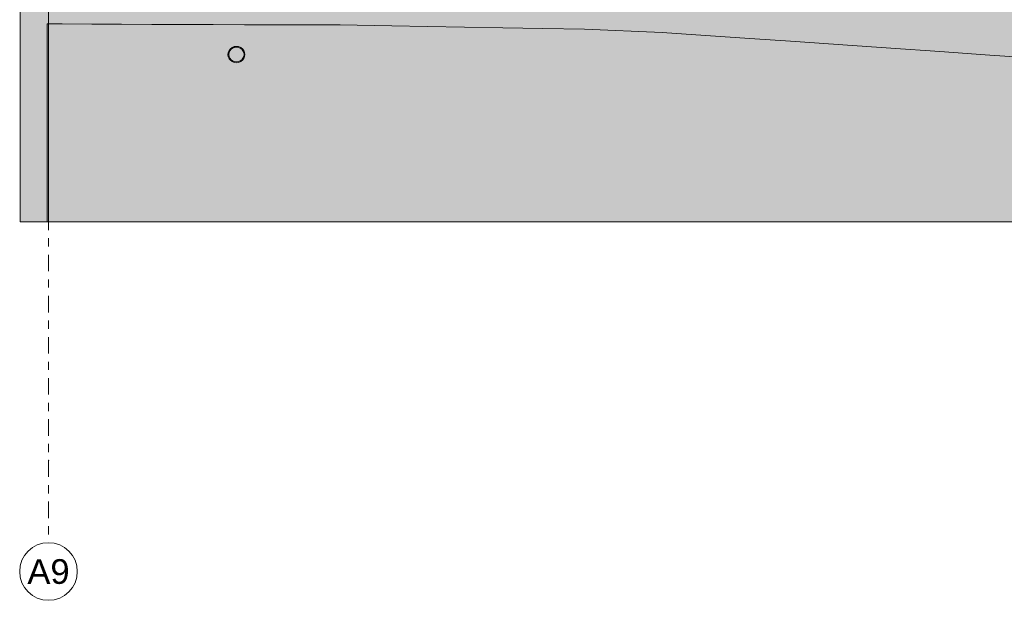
# Model space of a CAD drawing. Header units: metres. Extents: x -4 to 112, y -27 to 26.
# Tile 1 of 256: x 1.99 to 13.95, y -7.7 to -0.64. Entities that reach past the tile are written whole.
import ezdxf
from ezdxf.enums import TextEntityAlignment as Align

# ---------------------------------------------------------------- set-up
doc = ezdxf.new("R2010")
doc.units = ezdxf.units.M
doc.header["$MEASUREMENT"] = 0
doc.linetypes.add('Raster', pattern=[0.4, 0.2, -0.1, 0, -0.1])
for name, color, linetype in [('10 Stützmauer', 7, 'Continuous'), ('60 Auffüllung gesamt', 7, 'Continuous'), ('60 Gelände Hänle', 7, 'Continuous'), ('60 Grenzen', 7, 'Continuous'), ('70 Kanal', 7, 'Continuous')]:
    doc.layers.add(name, color=color, linetype=linetype)
doc.styles.add('ERSTELLTER_STIL_1', font='arial.ttf')
pattern_1 = [(45, (27236.1321, 0), (-0.2121320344, 0.2121320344), []), (45, (27236.0614, 0.0707), (-0.424264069, 0.424264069), []), (45, (27235.9907, 0.1414), (-0.424264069, 0.424264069), []), (135, (27235.91996, 0.21213), (0.07071067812, 0.07071067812), [0.3, -0.3])]

# ---------------------------------------------------------------- blocks, each defined once
blk = doc.blocks.new('Standard-Rastermarker[11]_1', base_point=(2.342, 25))
at = {"layer": '60 Grenzen', "color": 7, "linetype": 'Raster', "lineweight": 13}
for p, q in [((2.342, 24), (2.342, -6)), ((2.342, -6), (2.342, -7))]:
    blk.add_line(p, q, dxfattribs=at)
at = {"layer": '60 Grenzen', "color": 7, "linetype": 'Continuous', "lineweight": 13, "flags": 128}
blk.add_lwpolyline([(2.342, -7.7, 1), (2.342, -7, 1)], format="xyb", close=True, dxfattribs=at)
at = {"layer": '60 Grenzen', "color": 7, "linetype": 'Raster', "lineweight": 13}
blk.add_point((2.342, -6), dxfattribs=at)
blk.add_point((2.342, -6), dxfattribs=at)
at = {"layer": '60 Grenzen', "color": 7, "lineweight": 13, "style": 'ERSTELLTER_STIL_1'}
for tag, p in [('AC_MarkerText_1_0', (2.342, 25.5)), ('AC_MarkerText_1_1', (2.342, -7.2))]:
    blk.add_attdef(tag, text='', height=0.3, rotation=360, dxfattribs=at).set_placement(p, align=Align.TOP_CENTER)

msp = doc.modelspace()

# ---------------------------------------------------------------- hatches: boundary and pattern name
at = {"layer": '10 Stützmauer', "linetype": 'Continuous', "lineweight": 0, "true_color": 0x7f7f7f}
msp.add_hatch(color=8, dxfattribs=at).paths.add_polyline_path([(1.997, -3.1), (2.327, -3.1), (2.327, -0.693), (2.342, -0.693), (2.342, -0.184), (2.308, -0.184), (2.014, -0.184), (1.997, -0.184)])
at = {"layer": '60 Auffüllung gesamt', "linetype": 'Continuous', "lineweight": 18, "true_color": 0xffa8a8}
h = msp.add_hatch(dxfattribs=at)
h.set_pattern_fill('Boden__gewachsen_0001', color=21, style=0, pattern_type=2)
h.set_pattern_definition(pattern_1)
h.paths.add_polyline_path([(2.342, -0.284), (2.342, -0.693), (2.507, -0.694), (2.867, -0.696), (3.23, -0.698), (3.596, -0.7), (3.965, -0.701), (4.34, -0.703), (4.721, -0.704), (5.109, -0.705), (5.505, -0.706), (5.883, -0.707), (6.09, -0.711), (6.512, -0.719), (6.946, -0.727), (7.396, -0.735), (7.862, -0.743), (8.346, -0.751), (8.851, -0.759), (9.795, -0.799), (10.32, -0.834), (10.861, -0.87), (11.417, -0.908), (11.988, -0.947), (12.573, -0.988), (13.169, -1.03), (13.775, -1.073), (14.08, -1.095), (16.998, -1.182), (17.613, -1.173), (18.216, -1.163), (18.818, -1.154), (19.418, -1.145), (20.957, -1.17), (21.526, -1.16), (22.097, -1.149), (22.67, -1.139), (23.243, -1.128), (23.816, -1.118), (24.574, -1.121), (24.855, -1.116), (45.284, -1.365), (46.736, -1.229), (65.445, -1.266), (67.193, -1.406), (86.265, -1.366), (87.186, -1.359), (107.221, -1.325), (108.214, -1.333), (111.993, -1.369), (111.993, -0.856), (107.383, -0.193), (87.477, -0.192), (85.502, -0.191), (83.732, -0.176), (66.213, -0.174), (48.214, -0.173), (46.613, -0.19), (44.435, -0.19), (42.088, -0.173), (23.33, -0.168), (23.073, -0.168), (22.555, -0.168), (22.035, -0.167), (21.517, -0.166), (21, -0.166), (20.487, -0.165), (19.979, -0.163), (19.477, -0.162), (18.984, -0.161), (18.489, -0.159), (17.184, -0.153), (17.168, -0.154), (16.943, -0.153), (16.505, -0.15), (16.082, -0.148), (15.675, -0.146), (15.284, -0.144), (14.908, -0.141), (14.633, -0.14), (14.328, -0.139), (14.025, -0.137), (13.723, -0.136), (13.421, -0.135), (13.27, -0.135), (12.966, -0.135), (12.49, -0.135), (12.021, -0.135), (11.558, -0.135), (11.1, -0.135), (10.646, -0.136), (10.195, -0.136), (9.746, -0.137), (9.297, -0.138), (8.849, -0.138), (8.401, -0.139), (8.175, -0.14)])
at = {"layer": '60 Gelände Hänle', "linetype": 'Continuous', "lineweight": 18, "true_color": 0x9f9f9f}
h = msp.add_hatch(dxfattribs=at)
h.set_pattern_fill('Boden__gewachsen_0001', color=253, style=0, pattern_type=2)
h.set_pattern_definition(pattern_1)
h.paths.add_polyline_path([(2.327, -0.693), (2.327, -3.1), (111.993, -3.1), (111.993, -1.369), (108.214, -1.333), (107.221, -1.325), (87.186, -1.359), (86.265, -1.366), (67.193, -1.406), (65.445, -1.266), (46.736, -1.229), (45.284, -1.365), (24.855, -1.116), (24.574, -1.121), (23.816, -1.118), (23.243, -1.128), (22.67, -1.139), (22.097, -1.149), (21.526, -1.16), (20.957, -1.17), (19.418, -1.145), (18.818, -1.154), (18.216, -1.163), (17.613, -1.173), (16.998, -1.182), (14.08, -1.095), (13.775, -1.073), (13.169, -1.03), (12.573, -0.988), (11.988, -0.947), (11.417, -0.908), (10.861, -0.87), (10.32, -0.834), (9.795, -0.799), (8.851, -0.759), (8.346, -0.751), (7.862, -0.743), (7.396, -0.735), (6.946, -0.727), (6.512, -0.719), (6.09, -0.711), (5.883, -0.707), (5.505, -0.706), (5.109, -0.705), (4.721, -0.704), (4.34, -0.703), (3.965, -0.701), (3.596, -0.7), (3.23, -0.698), (2.867, -0.696), (2.507, -0.694)])
h = msp.add_hatch(dxfattribs=at)
h.set_pattern_fill('Boden__gewachsen_0001', color=253, style=0, pattern_type=2)
h.set_pattern_definition(pattern_1)
h.paths.add_polyline_path([(4.525, -1.041), (4.521, -1.067), (4.525, -1.093), (4.535, -1.117), (4.552, -1.137), (4.573, -1.153), (4.598, -1.163), (4.624, -1.167), (4.651, -1.163), (4.676, -1.153), (4.697, -1.137), (4.713, -1.116), (4.724, -1.092), (4.727, -1.066), (4.724, -1.041), (4.713, -1.016), (4.697, -0.996), (4.676, -0.98), (4.651, -0.97), (4.624, -0.967), (4.598, -0.97), (4.573, -0.98), (4.552, -0.996), (4.535, -1.017)])
h.paths.add_polyline_path([(4.532, -1.067), (4.535, -1.043), (4.544, -1.022), (4.559, -1.003), (4.578, -0.989), (4.6, -0.98), (4.624, -0.977), (4.648, -0.98), (4.671, -0.989), (4.69, -1.003), (4.704, -1.021), (4.714, -1.043), (4.717, -1.066), (4.714, -1.09), (4.704, -1.111), (4.69, -1.13), (4.671, -1.144), (4.648, -1.153), (4.624, -1.157), (4.6, -1.153), (4.578, -1.145), (4.559, -1.13), (4.544, -1.112), (4.535, -1.09)], flags=0)

# ---------------------------------------------------------------- linework, layer by layer
at = {"layer": '10 Stützmauer', "color": 7, "linetype": 'Continuous', "lineweight": 18}
for p, q in [((1.997, -0.184), (1.997, -3.1)), ((2.342, -0.284), (2.342, -0.693)), ((2.342, -0.693), (2.342, -3.1)), ((2.327, -3.1), (1.997, -3.1))]:
    msp.add_line(p, q, dxfattribs=at)
at = {"layer": '60 Gelände Hänle', "color": 7, "linetype": 'Continuous', "lineweight": 18}
for p, q in [((2.327, -0.693), (2.327, -3.1)), ((2.327, -0.693), (2.342, -0.693)), ((2.342, -3.1), (2.327, -3.1)), ((111.993, -3.1), (2.342, -3.1))]:
    msp.add_line(p, q, dxfattribs=at)
at = {"layer": '60 Gelände Hänle', "color": 7, "linetype": 'Continuous', "lineweight": 18, "flags": 128}
msp.add_lwpolyline([(2.342, -0.693), (2.507, -0.694), (2.867, -0.696), (3.23, -0.698), (3.596, -0.7), (3.965, -0.701), (4.34, -0.703), (4.721, -0.704), (5.109, -0.705), (5.505, -0.706), (5.883, -0.707), (6.09, -0.711), (6.512, -0.719), (6.946, -0.727), (7.396, -0.735), (7.862, -0.743), (8.346, -0.751), (8.851, -0.759), (9.795, -0.799), (10.32, -0.834), (10.861, -0.87), (11.417, -0.908), (11.988, -0.947), (12.573, -0.988), (13.169, -1.03), (13.775, -1.073), (14.08, -1.095)], dxfattribs=at)
at = {"layer": '70 Kanal', "color": 7, "linetype": 'Continuous', "lineweight": 13, "flags": 128}
for points in [[(4.525, -1.093), (4.535, -1.117), (4.552, -1.137), (4.573, -1.153), (4.598, -1.163), (4.624, -1.167), (4.651, -1.163), (4.676, -1.153), (4.697, -1.137), (4.713, -1.116), (4.724, -1.092), (4.727, -1.066), (4.724, -1.041), (4.713, -1.016), (4.697, -0.996), (4.676, -0.98), (4.651, -0.97), (4.624, -0.967), (4.598, -0.97), (4.573, -0.98), (4.552, -0.996), (4.535, -1.017), (4.525, -1.041), (4.521, -1.067)], [(4.532, -1.067), (4.535, -1.09), (4.544, -1.112), (4.559, -1.13), (4.578, -1.145), (4.6, -1.153), (4.624, -1.157), (4.648, -1.153), (4.671, -1.144), (4.69, -1.13), (4.704, -1.111), (4.714, -1.09), (4.717, -1.066), (4.714, -1.043), (4.704, -1.021), (4.69, -1.003), (4.671, -0.989), (4.648, -0.98), (4.624, -0.977), (4.6, -0.98), (4.578, -0.989), (4.559, -1.003), (4.544, -1.022), (4.535, -1.043)]]:
    msp.add_lwpolyline(points, close=True, dxfattribs=at)

# ---------------------------------------------------------------- block references
at = {"layer": '60 Grenzen', "color": 7, "linetype": 'Continuous', "lineweight": 18}
ref = msp.add_blockref('Standard-Rastermarker[11]_1', (2.342, 25), dxfattribs=at)
ref.add_attrib('AC_MarkerText_1_1', 'A9', dxfattribs={"color": 7, "lineweight": 13, "height": 0.3, "rotation": 360, "style": 'ERSTELLTER_STIL_1'}).set_placement((2.342, -7.2), align=Align.TOP_CENTER)

doc.saveas('drawing.dxf')
